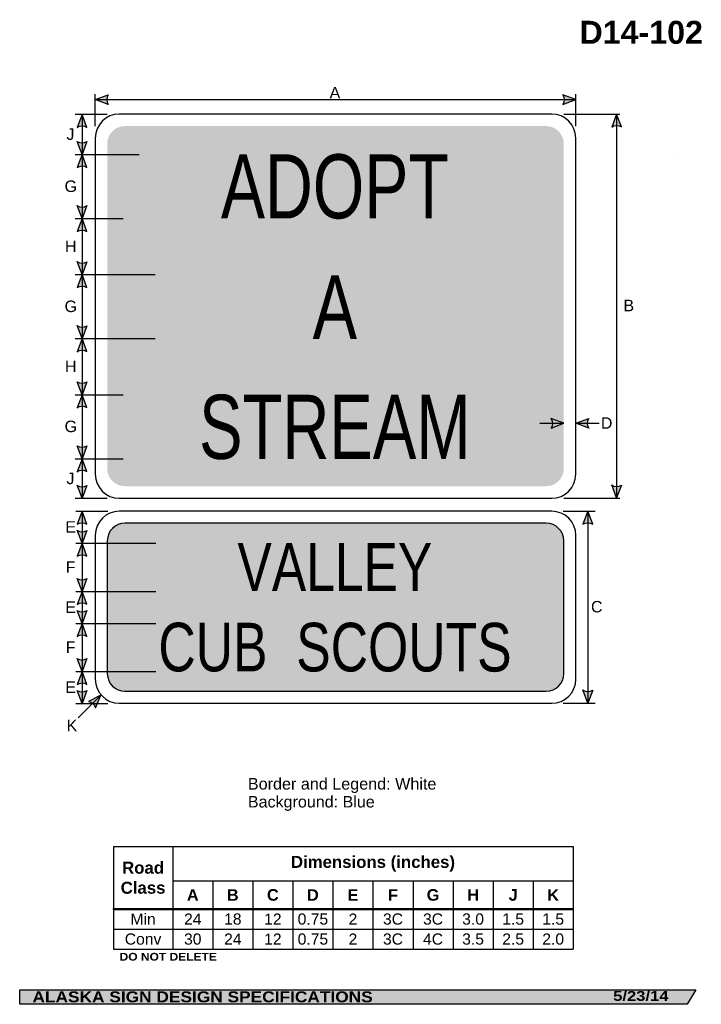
# Model space of a CAD drawing. Header units: feet. Extents: x 3.7 to 46.3, y 0.2 to 61.7.
import ezdxf
from ezdxf.enums import TextEntityAlignment as Align

# ---------------------------------------------------------------- set-up
doc = ezdxf.new("R2010")
doc.units = ezdxf.units.FT
doc.header["$MEASUREMENT"] = 0
doc.layers.add('Sign', color=7, linetype='Continuous')
doc.styles.add('ARIAL', font='arial.ttf')
doc.styles.add('ARIAL B', font='arialbd.ttf')
doc.styles.add('ARIAL BLACK B', font='ariblk.ttf')
doc.styles.add('ARIAL BLACK BI', font='ariblk.ttf')
doc.styles.add('FHWA SERIES C2000EX', font='txt')

# ---------------------------------------------------------------- blocks, each defined once
blk = doc.blocks.new('*T2')
at = {"color": 0, "linetype": 'ByBlock', "lineweight": -2, "transparency": 16777216}
for p, q in [((0, 0), (28.70614303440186, 0)), ((0, 0), (0, -6.409451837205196)), ((3.706143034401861, 0), (3.706143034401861, -6.409451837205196)), ((28.70614303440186, 0), (28.70614303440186, -6.409451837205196)), ((3.706143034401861, -2.145579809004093), (28.70614303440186, -2.145579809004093)), ((6.206143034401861, -2.145579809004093), (6.206143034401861, -6.409451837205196)), ((8.706143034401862, -2.145579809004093), (8.706143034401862, -6.409451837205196)), ((11.20614303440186, -2.145579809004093), (11.20614303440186, -6.409451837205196)), ((13.70614303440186, -2.145579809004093), (13.70614303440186, -6.409451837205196)), ((16.20614303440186, -2.145579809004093), (16.20614303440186, -6.409451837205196)), ((18.70614303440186, -2.145579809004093), (18.70614303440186, -6.409451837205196)), ((21.20614303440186, -2.145579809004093), (21.20614303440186, -6.409451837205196)), ((23.70614303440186, -2.145579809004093), (23.70614303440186, -6.409451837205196)), ((26.20614303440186, -2.145579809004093), (26.20614303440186, -6.409451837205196)), ((0, -3.909451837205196), (28.70614303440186, -3.909451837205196)), ((0, -5.159451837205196), (28.70614303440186, -5.159451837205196)), ((0, -6.409451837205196), (28.70614303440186, -6.409451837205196))]:
    blk.add_line(p, q, dxfattribs=at)
at = {"color": 18, "transparency": 16777216, "attachment_point": 5}
for s, insert, char_height, width, style in [('Dimensions (inches)', (16.20614303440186, -1.072789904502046), 0.75, 24.88, 'ARIAL B'), ('Road Class', (1.85307151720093, -1.954725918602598), 0.75, 3.586143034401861, 'ARIAL B'), ('A', (4.956143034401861, -3.027515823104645), 0.725, 2.379999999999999, 'ARIAL B'), ('B', (7.456143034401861, -3.027515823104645), 0.725, 2.379999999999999, 'ARIAL B'), ('C', (9.956143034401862, -3.027515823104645), 0.725, 2.379999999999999, 'ARIAL B'), ('D', (12.45614303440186, -3.027515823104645), 0.725, 2.379999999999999, 'ARIAL B'), ('E', (14.95614303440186, -3.027515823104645), 0.725, 2.379999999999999, 'ARIAL B'), ('F', (17.45614303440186, -3.027515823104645), 0.725, 2.379999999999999, 'ARIAL B'), ('G', (19.95614303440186, -3.027515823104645), 0.725, 2.379999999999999, 'ARIAL B'), ('H', (22.45614303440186, -3.027515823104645), 0.725, 2.379999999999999, 'ARIAL B'), ('J', (24.95614303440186, -3.027515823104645), 0.725, 2.379999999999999, 'ARIAL B'), ('K', (27.45614303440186, -3.027515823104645), 0.725, 2.379999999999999, 'ARIAL B'), ('Min', (1.85307151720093, -4.534451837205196), 0.7, 3.586143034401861, 'ARIAL'), ('24', (4.956143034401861, -4.534451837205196), 0.7, 2.379999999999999, 'ARIAL'), ('18', (7.456143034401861, -4.534451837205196), 0.7, 2.379999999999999, 'ARIAL'), ('12', (9.956143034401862, -4.534451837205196), 0.7, 2.379999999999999, 'ARIAL'), ('0.75', (12.45614303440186, -4.534451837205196), 0.7, 2.379999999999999, 'ARIAL'), ('2', (14.95614303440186, -4.534451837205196), 0.7, 2.379999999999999, 'ARIAL'), ('3C', (17.45614303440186, -4.534451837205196), 0.7, 2.379999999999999, 'ARIAL'), ('3C', (19.95614303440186, -4.534451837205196), 0.7, 2.379999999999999, 'ARIAL'), ('3.0', (22.45614303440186, -4.534451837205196), 0.7, 2.379999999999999, 'ARIAL'), ('1.5', (24.95614303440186, -4.534451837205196), 0.7, 2.379999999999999, 'ARIAL'), ('1.5', (27.45614303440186, -4.534451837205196), 0.7, 2.379999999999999, 'ARIAL'), ('Conv', (1.85307151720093, -5.784451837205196), 0.7, 3.586143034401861, 'ARIAL'), ('30', (4.956143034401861, -5.784451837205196), 0.7, 2.379999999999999, 'ARIAL'), ('24', (7.456143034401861, -5.784451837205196), 0.7, 2.379999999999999, 'ARIAL'), ('12', (9.956143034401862, -5.784451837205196), 0.7, 2.379999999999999, 'ARIAL'), ('0.75', (12.45614303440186, -5.784451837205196), 0.7, 2.379999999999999, 'ARIAL'), ('2', (14.95614303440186, -5.784451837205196), 0.7, 2.379999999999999, 'ARIAL'), ('3C', (17.45614303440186, -5.784451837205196), 0.7, 2.379999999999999, 'ARIAL'), ('4C', (19.95614303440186, -5.784451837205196), 0.7, 2.379999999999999, 'ARIAL'), ('3.5', (22.45614303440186, -5.784451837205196), 0.7, 2.379999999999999, 'ARIAL'), ('2.5', (24.95614303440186, -5.784451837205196), 0.7, 2.379999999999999, 'ARIAL'), ('2.0', (27.45614303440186, -5.784451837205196), 0.7, 2.379999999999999, 'ARIAL')]:
    blk.add_mtext(s, dxfattribs=dict(at, insert=insert, char_height=char_height, width=width, style=style))

msp = doc.modelspace()

# ---------------------------------------------------------------- hatches: boundary and pattern name
h = msp.add_hatch(color=256)
h.dxf.hatch_style = 1
edge = h.paths.add_edge_path()
edge.add_line((9.225069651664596, 56.38764252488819), (8.419129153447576, 56.69229052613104))
edge.add_line((8.419129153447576, 56.69229052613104), (9.23249772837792, 56.99322315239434))
edge.add_arc((9.674465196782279, 56.68496609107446), 0.5388484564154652, 145.1055563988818, 213.4889293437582)
h = msp.add_hatch(color=256)
h.dxf.hatch_style = 1
edge = h.paths.add_edge_path()
edge.add_line((37.60993158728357, 56.38764252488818), (38.41587208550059, 56.69229052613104))
edge.add_line((38.41587208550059, 56.69229052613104), (37.60250351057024, 56.99322315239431))
edge.add_arc((37.1605360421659, 56.68496609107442), 0.5388484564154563, -33.48892934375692, 34.89444360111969, ccw=False)
h = msp.add_hatch(color=256)
h.dxf.hatch_style = 1
edge = h.paths.add_edge_path()
edge.add_line((7.898773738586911, 54.95338755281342), (7.594930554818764, 55.7596318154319))
edge.add_line((7.594930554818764, 55.7596318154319), (7.293185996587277, 54.94656410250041))
edge.add_arc((7.601001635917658, 54.5042890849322), 0.5388484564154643, 56.45386549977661, 124.83723844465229, ccw=False)
h = msp.add_hatch(color=256)
h.dxf.hatch_style = 1
edge = h.paths.add_edge_path()
edge.add_line((41.26202827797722, 54.97682147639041), (40.95818509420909, 55.78306573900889))
edge.add_line((40.95818509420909, 55.78306573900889), (40.6564405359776, 54.96999802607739))
edge.add_arc((40.96425617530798, 54.5277230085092), 0.5388484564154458, 56.453865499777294, 124.8372384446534, ccw=False)
h = msp.add_hatch(color=256)
h.dxf.hatch_style = 1
edge = h.paths.add_edge_path()
edge.add_line((7.898773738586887, 54.06728806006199), (7.59493055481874, 53.26104379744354))
edge.add_line((7.59493055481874, 53.26104379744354), (7.293185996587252, 54.074111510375))
edge.add_arc((7.601001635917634, 54.5163865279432), 0.538848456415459, 235.1627615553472, 303.5461345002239)
h = msp.add_hatch(color=256)
h.dxf.hatch_style = 1
edge = h.paths.add_edge_path()
edge.add_line((7.898773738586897, 52.45089330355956), (7.594930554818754, 53.25713756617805))
edge.add_line((7.594930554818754, 53.25713756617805), (7.293185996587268, 52.44406985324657))
edge.add_arc((7.601001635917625, 52.00179483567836), 0.5388484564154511, 56.45386549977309, 124.8372384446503, ccw=False)
h = msp.add_hatch(color=256)
h.dxf.hatch_style = 1
edge = h.paths.add_edge_path()
edge.add_line((7.898773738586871, 50.06338182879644), (7.594930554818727, 49.25713756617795))
edge.add_line((7.594930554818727, 49.25713756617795), (7.293185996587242, 50.07020527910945))
edge.add_arc((7.60100163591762, 50.51248029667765), 0.5388484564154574, 235.1627615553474, 303.5461345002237)
h = msp.add_hatch(color=256)
h.dxf.hatch_style = 1
edge = h.paths.add_edge_path()
edge.add_line((7.898773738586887, 48.44894018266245), (7.594930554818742, 49.25518444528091))
edge.add_line((7.594930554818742, 49.25518444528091), (7.293185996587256, 48.44211673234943))
edge.add_arc((7.601001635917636, 47.99984171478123), 0.5388484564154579, 56.45386549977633, 124.8372384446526, ccw=False)
h = msp.add_hatch(color=256)
h.dxf.hatch_style = 1
edge = h.paths.add_edge_path()
edge.add_line((7.898773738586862, 46.56142870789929), (7.594930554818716, 45.75518444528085))
edge.add_line((7.594930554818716, 45.75518444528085), (7.293185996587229, 46.56825215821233))
edge.add_arc((7.601001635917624, 47.01052717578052), 0.5388484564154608, 235.1627615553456, 303.5461345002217)
h = msp.add_hatch(color=256)
h.dxf.hatch_style = 1
edge = h.paths.add_edge_path()
edge.add_line((7.898773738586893, 44.9482891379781), (7.594930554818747, 45.75453340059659))
edge.add_line((7.594930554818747, 45.75453340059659), (7.293185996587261, 44.9414656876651))
edge.add_arc((7.601001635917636, 44.49919067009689), 0.5388484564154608, 56.4538654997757, 124.83723844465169, ccw=False)
h = msp.add_hatch(color=256)
h.dxf.hatch_style = 1
edge = h.paths.add_edge_path()
edge.add_line((7.898773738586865, 42.56142871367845), (7.594930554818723, 41.75518445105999))
edge.add_line((7.594930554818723, 41.75518445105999), (7.293185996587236, 42.56825216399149))
edge.add_arc((7.601001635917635, 43.01052718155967), 0.5388484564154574, 235.1627615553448, 303.546134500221)
h = msp.add_hatch(color=256)
h.dxf.hatch_style = 1
edge = h.paths.add_edge_path()
edge.add_line((7.898773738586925, 40.94698706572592), (7.594930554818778, 41.75323132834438))
edge.add_line((7.594930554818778, 41.75323132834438), (7.293185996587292, 40.94016361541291))
edge.add_arc((7.601001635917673, 40.49788859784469), 0.5388484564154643, 56.45386549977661, 124.83723844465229, ccw=False)
h = msp.add_hatch(color=256)
h.dxf.hatch_style = 1
edge = h.paths.add_edge_path()
edge.add_line((7.898773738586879, 39.05915007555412), (7.594930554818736, 38.25290581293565))
edge.add_line((7.594930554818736, 38.25290581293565), (7.293185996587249, 39.06597352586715))
edge.add_arc((7.601001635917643, 39.50824854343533), 0.5388484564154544, 235.1627615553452, 303.546134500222)
h = msp.add_hatch(color=256)
h.dxf.hatch_style = 1
edge = h.paths.add_edge_path()
edge.add_line((7.898773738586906, 37.44666155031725), (7.594930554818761, 38.25290581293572))
edge.add_line((7.594930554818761, 38.25290581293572), (7.293185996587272, 37.43983810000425))
edge.add_arc((7.601001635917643, 36.99756308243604), 0.5388484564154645, 56.45386549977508, 124.837238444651, ccw=False)
at = {"true_color": 0xffffff}
h = msp.add_hatch(color=7, dxfattribs=at)
h.dxf.hatch_style = 1
edge = h.paths.add_edge_path()
edge.add_line((36.8703482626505, 36.15847588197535), (37.67628876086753, 36.46312388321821))
edge.add_line((37.67628876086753, 36.46312388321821), (36.86292018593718, 36.76405650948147))
edge.add_arc((36.42095271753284, 36.4557994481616), 0.5388484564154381, -33.4889293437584, 34.894443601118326, ccw=False)
h = msp.add_hatch(color=256)
h.dxf.hatch_style = 1
edge = h.paths.add_edge_path()
edge.add_line((39.22181258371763, 36.15847588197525), (38.41587208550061, 36.4631238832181))
edge.add_line((38.41587208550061, 36.4631238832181), (39.22924066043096, 36.76405650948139))
edge.add_arc((39.67120812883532, 36.4557994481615), 0.5388484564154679, 145.1055563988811, 213.4889293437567)
h = msp.add_hatch(color=256)
h.dxf.hatch_style = 1
edge = h.paths.add_edge_path()
edge.add_line((7.898773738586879, 35.05947559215), (7.594930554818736, 34.25323132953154))
edge.add_line((7.594930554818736, 34.25323132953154), (7.293185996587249, 35.06629904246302))
edge.add_arc((7.601001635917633, 35.50857406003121), 0.5388484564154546, 235.1627615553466, 303.5461345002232)
h = msp.add_hatch(color=256)
h.dxf.hatch_style = 1
edge = h.paths.add_edge_path()
edge.add_line((7.89877373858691, 33.4455679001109), (7.594930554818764, 34.25181216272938))
edge.add_line((7.594930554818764, 34.25181216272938), (7.293185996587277, 33.43874444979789))
edge.add_arc((7.601001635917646, 32.99646943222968), 0.5388484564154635, 56.45386549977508, 124.83723844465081, ccw=False)
h = msp.add_hatch(color=256)
h.dxf.hatch_style = 1
edge = h.paths.add_edge_path()
edge.add_line((41.26202827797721, 32.60953740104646), (40.95818509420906, 31.803293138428))
edge.add_line((40.95818509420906, 31.803293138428), (40.65644053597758, 32.61636085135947))
edge.add_arc((40.96425617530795, 33.05863586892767), 0.5388484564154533, 235.1627615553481, 303.5461345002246)
h = msp.add_hatch(color=256)
h.dxf.hatch_style = 1
edge = h.paths.add_edge_path()
edge.add_line((7.898773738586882, 32.58931000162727), (7.59493055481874, 31.78306573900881))
edge.add_line((7.59493055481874, 31.78306573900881), (7.293185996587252, 32.59613345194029))
edge.add_arc((7.601001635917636, 33.03840846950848), 0.5388484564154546, 235.1627615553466, 303.5461345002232)
h = msp.add_hatch(color=256)
h.dxf.hatch_style = 1
edge = h.paths.add_edge_path()
edge.add_line((7.898773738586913, 30.16729631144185), (7.594930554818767, 30.97354057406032))
edge.add_line((7.594930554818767, 30.97354057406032), (7.29318599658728, 30.16047286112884))
edge.add_arc((7.601001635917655, 29.71819784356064), 0.5388484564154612, 56.4538654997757, 124.8372384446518, ccw=False)
h = msp.add_hatch(color=256)
h.dxf.hatch_style = 1
edge = h.paths.add_edge_path()
edge.add_line((39.47036161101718, 30.16729631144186), (39.16651842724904, 30.97354057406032))
edge.add_line((39.16651842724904, 30.97354057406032), (38.86477386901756, 30.16047286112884))
edge.add_arc((39.17258950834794, 29.71819784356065), 0.5388484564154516, 56.453865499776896, 124.837238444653, ccw=False)
h = msp.add_hatch(color=256)
h.dxf.hatch_style = 1
edge = h.paths.add_edge_path()
edge.add_line((7.898773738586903, 29.77359993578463), (7.594930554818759, 28.96735567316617))
edge.add_line((7.594930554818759, 28.96735567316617), (7.29318599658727, 29.78042338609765))
edge.add_arc((7.601001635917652, 30.22269840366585), 0.5388484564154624, 235.1627615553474, 303.5461345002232)
h = msp.add_hatch(color=256)
h.dxf.hatch_style = 1
edge = h.paths.add_edge_path()
edge.add_line((7.898773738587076, 28.16111141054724), (7.59493055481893, 28.96735567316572))
edge.add_line((7.59493055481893, 28.96735567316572), (7.293185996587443, 28.15428796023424))
edge.add_arc((7.601001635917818, 27.71201294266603), 0.5388484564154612, 56.4538654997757, 124.8372384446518, ccw=False)
h = msp.add_hatch(color=256)
h.dxf.hatch_style = 1
edge = h.paths.add_edge_path()
edge.add_line((7.898773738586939, 26.77099577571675), (7.594930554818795, 25.96475151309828))
edge.add_line((7.594930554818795, 25.96475151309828), (7.293185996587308, 26.77781922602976))
edge.add_arc((7.601001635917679, 27.22009424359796), 0.5388484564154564, 235.1627615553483, 303.5461345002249)
h = msp.add_hatch(color=256)
h.dxf.hatch_style = 1
edge = h.paths.add_edge_path()
edge.add_line((7.898773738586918, 25.15850725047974), (7.594930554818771, 25.96475151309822))
edge.add_line((7.594930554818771, 25.96475151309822), (7.293185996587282, 25.15168380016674))
edge.add_arc((7.601001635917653, 24.70940878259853), 0.5388484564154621, 56.453865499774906, 124.83723844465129, ccw=False)
h = msp.add_hatch(color=256)
h.dxf.hatch_style = 1
edge = h.paths.add_edge_path()
edge.add_line((7.898773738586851, 24.76839161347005), (7.59493055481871, 23.96214735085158))
edge.add_line((7.59493055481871, 23.96214735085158), (7.293185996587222, 24.77521506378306))
edge.add_arc((7.601001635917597, 25.21749008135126), 0.5388484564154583, 235.162761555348, 303.546134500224)
h = msp.add_hatch(color=256)
h.dxf.hatch_style = 1
edge = h.paths.add_edge_path()
edge.add_line((7.898773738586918, 23.15588797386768), (7.594930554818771, 23.96213223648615))
edge.add_line((7.594930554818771, 23.96213223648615), (7.293185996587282, 23.14906452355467))
edge.add_arc((7.601001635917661, 22.70678950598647), 0.5388484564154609, 56.453865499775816, 124.8372384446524, ccw=False)
h = msp.add_hatch(color=256)
h.dxf.hatch_style = 1
edge = h.paths.add_edge_path()
edge.add_line((7.898773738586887, 21.76708953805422), (7.594930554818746, 20.96084527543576))
edge.add_line((7.594930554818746, 20.96084527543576), (7.293185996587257, 21.77391298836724))
edge.add_arc((7.601001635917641, 22.21618800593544), 0.5388484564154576, 235.1627615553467, 303.5461345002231)
h = msp.add_hatch(color=256)
h.dxf.hatch_style = 1
edge = h.paths.add_edge_path()
edge.add_line((7.898773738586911, 20.15460101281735), (7.594930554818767, 20.96084527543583))
edge.add_line((7.594930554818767, 20.96084527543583), (7.293185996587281, 20.14777756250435))
edge.add_arc((7.601001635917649, 19.70550254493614), 0.5388484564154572, 56.453865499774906, 124.8372384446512, ccw=False)
h = msp.add_hatch(color=256)
h.dxf.hatch_style = 1
edge = h.paths.add_edge_path()
edge.add_line((7.898773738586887, 19.77457650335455), (7.594930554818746, 18.96833224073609))
edge.add_line((7.594930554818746, 18.96833224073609), (7.293185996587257, 19.78139995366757))
edge.add_arc((7.601001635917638, 20.22367497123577), 0.538848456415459, 235.1627615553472, 303.5461345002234)
h = msp.add_hatch(color=256)
h.dxf.hatch_style = 1
edge = h.paths.add_edge_path()
edge.add_line((39.47036161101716, 19.79703743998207), (39.16651842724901, 18.99079317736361))
edge.add_line((39.16651842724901, 18.99079317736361), (38.86477386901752, 19.80386089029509))
edge.add_arc((39.17258950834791, 20.24613590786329), 0.5388484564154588, 235.1627615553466, 303.5461345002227)
h = msp.add_hatch(color=256)
h.dxf.hatch_style = 1
edge = h.paths.add_edge_path()
edge.add_line((8.436467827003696, 18.67914179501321), (8.770040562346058, 19.47354705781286))
edge.add_line((8.770040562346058, 19.47354705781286), (7.991970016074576, 19.0904868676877))
edge.add_arc((7.911486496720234, 18.55768290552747), 0.538848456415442, 13.026667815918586, 81.4100407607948, ccw=False)
at = {"layer": 'Sign', "true_color": 0x0000dd}
h = msp.add_hatch(color=172, dxfattribs=at)
edge = h.paths.add_edge_path(flags=0)
edge.add_spline(control_points=[(10.26587208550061, 55.03306573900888), (10.26587208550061, 55.03306573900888), (36.56587208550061, 55.03306573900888), (36.56587208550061, 55.03306573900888), (37.17297861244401, 55.03306573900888), (37.66587208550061, 54.54017226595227), (37.66587208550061, 53.93306573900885), (37.66587208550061, 53.93306573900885), (37.66587208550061, 33.63306573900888), (37.66587208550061, 33.63306573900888), (37.66587208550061, 33.02595921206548), (37.17297861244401, 32.53306573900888), (36.56587208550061, 32.53306573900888), (36.56587208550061, 32.53306573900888), (10.26587208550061, 32.53306573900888), (10.26587208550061, 32.53306573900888), (9.658765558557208, 32.53306573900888), (9.165872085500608, 33.02595921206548), (9.165872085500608, 33.63306573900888), (9.165872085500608, 33.63306573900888), (9.165872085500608, 53.93306573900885), (9.165872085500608, 53.93306573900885), (9.165872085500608, 54.54017226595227), (9.658765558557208, 55.03306573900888), (10.26587208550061, 55.03306573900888)], knot_values=[0, 0, 0, 0, 1, 1, 1, 2, 2, 2, 3, 3, 3, 4, 4, 4, 5, 5, 5, 6, 6, 6, 7, 7, 7, 8, 8, 8, 8], degree=3, periodic=0)
h = msp.add_hatch(color=172, dxfattribs=at)
edge = h.paths.add_edge_path(flags=0)
edge.add_spline(control_points=[(10.26912913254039, 30.22354057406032), (10.26912913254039, 30.22354057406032), (36.56912913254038, 30.22354057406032), (36.56912913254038, 30.22354057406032), (37.17623565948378, 30.22354057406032), (37.66912913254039, 29.73064710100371), (37.66912913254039, 29.12354057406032), (37.66912913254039, 29.12354057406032), (37.66912913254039, 20.82354057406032), (37.66912913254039, 20.82354057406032), (37.66912913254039, 20.21643404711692), (37.17623565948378, 19.72354057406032), (36.56912913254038, 19.72354057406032), (36.56912913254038, 19.72354057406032), (10.26912913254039, 19.72354057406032), (10.26912913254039, 19.72354057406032), (9.662022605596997, 19.72354057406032), (9.169129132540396, 20.21643404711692), (9.169129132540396, 20.82354057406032), (9.169129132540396, 20.82354057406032), (9.169129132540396, 29.12354057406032), (9.169129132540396, 29.12354057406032), (9.169129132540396, 29.73064710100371), (9.662022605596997, 30.22354057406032), (10.26912913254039, 30.22354057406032)], knot_values=[0, 0, 0, 0, 1, 1, 1, 2, 2, 2, 3, 3, 3, 4, 4, 4, 5, 5, 5, 6, 6, 6, 7, 7, 7, 8, 8, 8, 8], degree=3, periodic=0)
at = {"layer": 'Sign', "true_color": 0x000000}
msp.add_hatch(color=18, dxfattribs=at).paths.add_polyline_path([(3.699686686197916, 1.066867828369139), (45.92097727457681, 1.066867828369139), (45.37503178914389, 0.1671574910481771), (3.701084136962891, 0.1671574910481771)], flags=0)

# ---------------------------------------------------------------- linework, layer by layer
for p, q in [((9.54809619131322, 10.02470154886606), (38.25423922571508, 10.02470154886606)), ((9.54809619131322, 6.144319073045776), (38.25423922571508, 6.144319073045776)), ((9.54809619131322, 6.086180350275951), (9.54809619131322, 6.144319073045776)), ((9.54809619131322, 6.086180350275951), (38.25423922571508, 6.086180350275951))]:
    msp.add_line(p, q)
for points in [[(9.225069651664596, 56.38764252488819), (8.419129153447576, 56.69229052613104), (9.23249772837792, 56.99322315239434, 0.307560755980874), (9.225069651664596, 56.38764252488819, 4.141293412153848)], [(37.60993158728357, 56.38764252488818), (38.41587208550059, 56.69229052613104), (37.60250351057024, 56.99322315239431, -0.307560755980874), (37.60993158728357, 56.38764252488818, -4.141293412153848)], [(7.898773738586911, 54.95338755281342), (7.594930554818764, 55.7596318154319), (7.293185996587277, 54.94656410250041, -0.307560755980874), (7.898773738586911, 54.95338755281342, -4.141293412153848)], [(41.26202827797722, 54.97682147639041), (40.95818509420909, 55.78306573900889), (40.6564405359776, 54.96999802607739, -0.307560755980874), (41.26202827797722, 54.97682147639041, -4.141293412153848)], [(7.898773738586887, 54.06728806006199), (7.59493055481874, 53.26104379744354), (7.293185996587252, 54.074111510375, 0.307560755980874), (7.898773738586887, 54.06728806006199, 4.141293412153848)], [(7.898773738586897, 52.45089330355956), (7.594930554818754, 53.25713756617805), (7.293185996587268, 52.44406985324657, -0.307560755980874), (7.898773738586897, 52.45089330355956, -4.141293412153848)], [(7.898773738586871, 50.06338182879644), (7.594930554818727, 49.25713756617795), (7.293185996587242, 50.07020527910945, 0.307560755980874), (7.898773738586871, 50.06338182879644, 4.141293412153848)], [(7.898773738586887, 48.44894018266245), (7.594930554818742, 49.25518444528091), (7.293185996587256, 48.44211673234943, -0.307560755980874), (7.898773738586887, 48.44894018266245, -4.141293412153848)], [(7.898773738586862, 46.56142870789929), (7.594930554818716, 45.75518444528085), (7.293185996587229, 46.56825215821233, 0.307560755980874), (7.898773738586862, 46.56142870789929, 4.141293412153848)], [(7.898773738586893, 44.9482891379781), (7.594930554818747, 45.75453340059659), (7.293185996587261, 44.9414656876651, -0.307560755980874), (7.898773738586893, 44.9482891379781, -4.141293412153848)], [(7.898773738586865, 42.56142871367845), (7.594930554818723, 41.75518445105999), (7.293185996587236, 42.56825216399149, 0.307560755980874), (7.898773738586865, 42.56142871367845, 4.141293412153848)], [(7.898773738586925, 40.94698706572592), (7.594930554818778, 41.75323132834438), (7.293185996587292, 40.94016361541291, -0.307560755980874), (7.898773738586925, 40.94698706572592, -4.141293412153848)], [(7.898773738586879, 39.05915007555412), (7.594930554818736, 38.25290581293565), (7.293185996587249, 39.06597352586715, 0.307560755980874), (7.898773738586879, 39.05915007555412, 4.141293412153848)], [(7.898773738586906, 37.44666155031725), (7.594930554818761, 38.25290581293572), (7.293185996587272, 37.43983810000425, -0.307560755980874), (7.898773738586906, 37.44666155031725, -4.141293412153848)], [(39.22181258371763, 36.15847588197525), (38.41587208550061, 36.4631238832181), (39.22924066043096, 36.76405650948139, 0.307560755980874), (39.22181258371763, 36.15847588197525, 4.141293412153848)], [(7.898773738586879, 35.05947559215), (7.594930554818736, 34.25323132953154), (7.293185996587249, 35.06629904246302, 0.307560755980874), (7.898773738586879, 35.05947559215, 4.141293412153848)], [(7.89877373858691, 33.4455679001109), (7.594930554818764, 34.25181216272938), (7.293185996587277, 33.43874444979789, -0.307560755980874), (7.89877373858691, 33.4455679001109, -4.141293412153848)], [(41.26202827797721, 32.60953740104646), (40.95818509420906, 31.803293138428), (40.65644053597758, 32.61636085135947, 0.307560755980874), (41.26202827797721, 32.60953740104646, 4.141293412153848)], [(7.898773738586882, 32.58931000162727), (7.59493055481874, 31.78306573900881), (7.293185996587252, 32.59613345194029, 0.307560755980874), (7.898773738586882, 32.58931000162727, 4.141293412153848)], [(7.898773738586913, 30.16729631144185), (7.594930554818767, 30.97354057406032), (7.29318599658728, 30.16047286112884, -0.307560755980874), (7.898773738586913, 30.16729631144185, -4.141293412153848)], [(39.47036161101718, 30.16729631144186), (39.16651842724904, 30.97354057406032), (38.86477386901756, 30.16047286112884, -0.307560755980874), (39.47036161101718, 30.16729631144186, -4.141293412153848)], [(7.898773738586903, 29.77359993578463), (7.594930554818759, 28.96735567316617), (7.29318599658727, 29.78042338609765, 0.307560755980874), (7.898773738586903, 29.77359993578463, 4.141293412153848)], [(7.898773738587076, 28.16111141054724), (7.59493055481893, 28.96735567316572), (7.293185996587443, 28.15428796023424, -0.307560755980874), (7.898773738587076, 28.16111141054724, -4.141293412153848)], [(7.898773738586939, 26.77099577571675), (7.594930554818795, 25.96475151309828), (7.293185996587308, 26.77781922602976, 0.307560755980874), (7.898773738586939, 26.77099577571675, 4.141293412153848)], [(7.898773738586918, 25.15850725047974), (7.594930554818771, 25.96475151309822), (7.293185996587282, 25.15168380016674, -0.307560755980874), (7.898773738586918, 25.15850725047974, -4.141293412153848)], [(7.898773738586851, 24.76839161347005), (7.59493055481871, 23.96214735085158), (7.293185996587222, 24.77521506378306, 0.307560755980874), (7.898773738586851, 24.76839161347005, 4.141293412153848)], [(7.898773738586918, 23.15588797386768), (7.594930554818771, 23.96213223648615), (7.293185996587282, 23.14906452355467, -0.307560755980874), (7.898773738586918, 23.15588797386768, -4.141293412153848)], [(7.898773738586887, 21.76708953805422), (7.594930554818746, 20.96084527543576), (7.293185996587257, 21.77391298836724, 0.307560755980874), (7.898773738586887, 21.76708953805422, 4.141293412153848)], [(7.898773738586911, 20.15460101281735), (7.594930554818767, 20.96084527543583), (7.293185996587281, 20.14777756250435, -0.307560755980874), (7.898773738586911, 20.15460101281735, -4.141293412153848)], [(7.898773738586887, 19.77457650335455), (7.594930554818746, 18.96833224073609), (7.293185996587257, 19.78139995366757, 0.307560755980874), (7.898773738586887, 19.77457650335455, 4.141293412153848)], [(39.47036161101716, 19.79703743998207), (39.16651842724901, 18.99079317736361), (38.86477386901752, 19.80386089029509, 0.307560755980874), (39.47036161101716, 19.79703743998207, 4.141293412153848)], [(8.436467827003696, 18.67914179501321), (8.770040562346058, 19.47354705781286), (7.991970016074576, 19.0904868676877, -0.307560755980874), (8.436467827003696, 18.67914179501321, -4.141293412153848)]]:
    msp.add_lwpolyline(points, format="xyb")
at = {"color": 7, "true_color": 0xffffff}
msp.add_lwpolyline([(36.8703482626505, 36.15847588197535), (37.67628876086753, 36.46312388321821), (36.86292018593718, 36.76405650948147, -0.307560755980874), (36.8703482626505, 36.15847588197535, -4.141293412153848)], format="xyb", dxfattribs=at)
at = {"layer": 'Sign', "color": 18, "lineweight": -3, "true_color": 0x000000}
for p, q in [((8.415872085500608, 55.02562389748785), (8.415872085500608, 57.02562389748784)), ((8.419129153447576, 56.69229052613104), (38.41912915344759, 56.69229052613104)), ((38.4158720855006, 55.03604052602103), (38.4158720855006, 57.03604052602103)), ((7.166571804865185, 55.78306573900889), (9.166571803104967, 55.78306573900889)), ((7.594930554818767, 55.7596318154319), (7.594930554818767, 53.2596318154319)), ((37.6665249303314, 55.78306573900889), (41.16652493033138, 55.78306573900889)), ((40.95818509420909, 55.80329313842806), (40.95818509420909, 31.80329313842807)), ((7.166571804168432, 53.2610437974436), (9.166571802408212, 53.2610437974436)), ((7.594930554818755, 53.25713756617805), (7.594930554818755, 49.25713756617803)), ((7.166571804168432, 49.25713755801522), (9.166571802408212, 49.25713755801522)), ((7.594930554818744, 49.25518444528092), (7.594930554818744, 45.75518444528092)), ((7.166571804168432, 45.75453340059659), (9.166571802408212, 45.75453340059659)), ((7.594930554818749, 45.75453340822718), (7.594930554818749, 41.7545334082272)), ((7.165920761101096, 41.75518445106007), (9.165920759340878, 41.75518445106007)), ((7.594930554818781, 41.75323132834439), (7.594930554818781, 38.25323132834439)), ((7.165920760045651, 38.25290581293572), (9.165920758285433, 38.25290581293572)), ((7.594930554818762, 38.25323132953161), (7.594930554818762, 34.25323132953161)), ((38.38462209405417, 36.4631238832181), (39.88462209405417, 36.4631238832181)), ((7.165920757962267, 34.25290581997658), (9.165920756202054, 34.25290581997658)), ((7.594930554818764, 34.25181216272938), (7.594930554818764, 31.75181216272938)), ((7.165920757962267, 31.78306573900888), (9.165920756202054, 31.78306573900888)), ((37.66131659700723, 31.78306573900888), (41.16131659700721, 31.78306573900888)), ((7.205587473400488, 30.97354057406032), (9.205587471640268, 30.97354057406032)), ((7.594930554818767, 30.97354057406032), (7.594930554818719, 18.96833224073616)), ((37.63657701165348, 30.97354057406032), (39.63657700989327, 30.97354057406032)), ((39.16651842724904, 30.99079317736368), (39.16651842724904, 18.99079317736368)), ((7.200704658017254, 28.96735567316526), (9.200704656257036, 28.96735567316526)), ((7.200704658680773, 25.96475151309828), (9.200704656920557, 25.96475151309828)), ((7.200704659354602, 23.96214735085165), (9.200704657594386, 23.96214735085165)), ((7.201030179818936, 20.96084527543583), (9.201030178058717, 20.96084527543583)), ((8.770040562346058, 19.47354705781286), (7.355826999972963, 18.05933349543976)), ((7.205587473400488, 18.96833224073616), (9.205587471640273, 18.96833224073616)), ((37.63657701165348, 18.97354057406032), (39.63657700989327, 18.97354057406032))]:
    msp.add_line(p, q, dxfattribs=at)
at = {"layer": 'Sign', "color": 7, "lineweight": -3, "true_color": 0xffffff}
for p, q in [((9.166571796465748, 53.26136935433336), (11.16657179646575, 53.26136935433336)), ((9.167104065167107, 49.25652904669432), (10.16710406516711, 49.25652904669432)), ((9.162665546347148, 45.75420790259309), (12.16266554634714, 45.75420790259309)), ((9.166571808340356, 41.75550999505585), (12.16657180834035, 41.75550999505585)), ((9.16592073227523, 38.2525802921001), (10.16592073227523, 38.2525802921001)), ((36.1762887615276, 36.46312388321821), (37.67628876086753, 36.46312388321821)), ((9.165920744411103, 34.25258029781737), (10.16592074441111, 34.25258029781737)), ((9.200379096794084, 28.96665948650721), (12.20037909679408, 28.96665948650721)), ((9.200379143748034, 25.9657280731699), (12.20037914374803, 25.9657280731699)), ((9.202983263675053, 23.96405531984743), (12.20298326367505, 23.96405531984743)), ((9.202983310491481, 20.96051974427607), (12.20298331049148, 20.96051974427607))]:
    msp.add_line(p, q, dxfattribs=at)
at = {"layer": 'Sign'}
msp.add_line((44.48934173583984, 53.28188578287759), (44.48934173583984, 53.28188578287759), dxfattribs=at)
at = {"layer": 'Sign', "color": 250, "lineweight": -3, "true_color": 0x1f1a17}
msp.add_line((44.48934173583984, 53.28188578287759), (44.48934173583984, 53.28188578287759), dxfattribs=at)
msp.add_lwpolyline([(3.699686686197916, 1.066867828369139), (45.92097727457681, 1.066867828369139), (45.37503178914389, 0.1671574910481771), (3.701084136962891, 0.1671574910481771)], close=True, dxfattribs=at)
at = {"layer": 'Sign', "color": 18, "lineweight": -3, "true_color": 0x000000}
for points in [[(9.915872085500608, 55.78306573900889), (9.915872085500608, 55.78306573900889), (36.91587208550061, 55.78306573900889), (36.91587208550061, 55.78306573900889), (37.74374462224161, 55.78306573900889), (38.41587208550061, 55.11093827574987), (38.41587208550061, 54.28306573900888), (38.41587208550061, 54.28306573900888), (38.41587208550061, 33.28306573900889), (38.41587208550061, 33.28306573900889), (38.41587208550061, 32.45519320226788), (37.74374462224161, 31.78306573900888), (36.91587208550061, 31.78306573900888), (36.91587208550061, 31.78306573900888), (9.915872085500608, 31.78306573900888), (9.915872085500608, 31.78306573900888), (9.087999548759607, 31.78306573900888), (8.415872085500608, 32.45519320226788), (8.415872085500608, 33.28306573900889), (8.415872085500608, 33.28306573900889), (8.415872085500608, 54.28306573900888), (8.415872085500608, 54.28306573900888), (8.415872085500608, 55.11093827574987), (9.087999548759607, 55.78306573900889), (9.915872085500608, 55.78306573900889)], [(9.919129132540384, 30.97354057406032), (9.919129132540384, 30.97354057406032), (36.91912913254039, 30.97354057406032), (36.91912913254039, 30.97354057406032), (37.74700166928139, 30.97354057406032), (38.41912913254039, 30.30141311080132), (38.41912913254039, 29.47354057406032), (38.41912913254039, 29.47354057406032), (38.41912913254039, 20.47354057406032), (38.41912913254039, 20.47354057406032), (38.41912913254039, 19.64566803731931), (37.74700166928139, 18.97354057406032), (36.91912913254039, 18.97354057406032), (36.91912913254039, 18.97354057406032), (9.919129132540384, 18.97354057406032), (9.919129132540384, 18.97354057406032), (9.091256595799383, 18.97354057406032), (8.419129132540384, 19.64566803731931), (8.419129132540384, 20.47354057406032), (8.419129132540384, 20.47354057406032), (8.419129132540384, 29.47354057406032), (8.419129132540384, 29.47354057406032), (8.419129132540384, 30.30141311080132), (9.091256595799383, 30.97354057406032), (9.919129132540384, 30.97354057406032)], [(9.91912913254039, 30.97354057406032), (9.91912913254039, 30.97354057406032), (36.91912913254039, 30.97354057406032), (36.91912913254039, 30.97354057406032), (37.74700166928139, 30.97354057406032), (38.41912913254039, 30.30141311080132), (38.41912913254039, 29.47354057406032), (38.41912913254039, 29.47354057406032), (38.41912913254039, 20.47354057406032), (38.41912913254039, 20.47354057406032), (38.41912913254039, 19.64566803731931), (37.74700166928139, 18.97354057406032), (36.91912913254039, 18.97354057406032), (36.91912913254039, 18.97354057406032), (9.91912913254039, 18.97354057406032), (9.91912913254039, 18.97354057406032), (9.091256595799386, 18.97354057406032), (8.419129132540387, 19.64566803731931), (8.419129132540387, 20.47354057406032), (8.419129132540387, 20.47354057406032), (8.419129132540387, 29.47354057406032), (8.419129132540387, 29.47354057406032), (8.419129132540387, 30.30141311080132), (9.091256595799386, 30.97354057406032), (9.91912913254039, 30.97354057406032)]]:
    msp.add_open_spline(points, degree=3, knots=[0, 0, 0, 0, 1, 1, 1, 2, 2, 2, 3, 3, 3, 4, 4, 4, 5, 5, 5, 6, 6, 6, 7, 7, 7, 8, 8, 8, 8], dxfattribs=at)
at = {"layer": 'Sign', "color": 7, "lineweight": -3, "true_color": 0xffffff}
msp.add_open_spline([(10.26912913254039, 30.22354057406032), (10.26912913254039, 30.22354057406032), (36.56912913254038, 30.22354057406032), (36.56912913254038, 30.22354057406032), (37.17623565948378, 30.22354057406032), (37.66912913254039, 29.73064710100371), (37.66912913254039, 29.12354057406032), (37.66912913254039, 29.12354057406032), (37.66912913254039, 20.82354057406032), (37.66912913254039, 20.82354057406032), (37.66912913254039, 20.21643404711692), (37.17623565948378, 19.72354057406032), (36.56912913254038, 19.72354057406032), (36.56912913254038, 19.72354057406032), (10.26912913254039, 19.72354057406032), (10.26912913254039, 19.72354057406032), (9.662022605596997, 19.72354057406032), (9.169129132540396, 20.21643404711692), (9.169129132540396, 20.82354057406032), (9.169129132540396, 20.82354057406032), (9.169129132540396, 29.12354057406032), (9.169129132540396, 29.12354057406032), (9.169129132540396, 29.73064710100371), (9.662022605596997, 30.22354057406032), (10.26912913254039, 30.22354057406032)], degree=3, knots=[0, 0, 0, 0, 1, 1, 1, 2, 2, 2, 3, 3, 3, 4, 4, 4, 5, 5, 5, 6, 6, 6, 7, 7, 7, 8, 8, 8, 8], dxfattribs=at)

# ---------------------------------------------------------------- block references
msp.add_blockref('*T2', (9.54809619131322, 10.02470154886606))

# ---------------------------------------------------------------- texts
at = {"layer": 'Sign', "color": 18, "true_color": 0x000000}
for s, height, style, p, p2 in [('D14-102', 1.436888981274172, 'ARIAL B', (38.65290616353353, 60.17263982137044), (46.35290605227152, 60.17263982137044)), ('A', 0.7174726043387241, 'ARIAL', (23.04457837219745, 56.76104056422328), (23.71457836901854, 56.76104056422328)), ('J', 0.7158203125, 'ARIAL', (6.617045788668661, 54.16963181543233), (7.117045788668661, 54.16963181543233)), ('G', 0.7178154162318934, 'ARIAL', (6.500379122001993, 50.91713756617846), (7.280379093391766, 50.91713756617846)), ('H', 0.713671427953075, 'ARIAL', (6.525379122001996, 47.16518444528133), (7.245379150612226, 47.16518444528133)), ('G', 0.7178154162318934, 'ARIAL', (6.500379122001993, 43.4145334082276), (7.280379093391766, 43.4145334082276)), ('B', 0.7190483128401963, 'ARIAL', (41.38787912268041, 43.46329313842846), (42.05787911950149, 43.46329313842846)), ('H', 0.713671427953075, 'ARIAL', (6.525379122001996, 39.66323132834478), (7.245379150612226, 39.66323132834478)), ('G', 0.7178154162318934, 'ARIAL', (6.500379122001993, 35.91323132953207), (7.280379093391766, 35.91323132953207)), ('D', 0.7136714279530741, 'ARIAL', (39.98162912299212, 36.12562389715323), (40.70162915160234, 36.12562389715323)), ('J', 0.7158203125, 'ARIAL', (6.617045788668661, 32.6618121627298), (7.117045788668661, 32.6618121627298)), ('E', 0.7190483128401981, 'ARIAL', (6.54621245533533, 29.62833223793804), (7.216212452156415, 29.62833223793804)), ('F', 0.7148361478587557, 'ARIAL', (6.571212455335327, 27.12572807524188), (7.181212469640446, 27.12572807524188)), ('E', 0.7190483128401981, 'ARIAL', (6.54621245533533, 24.62312391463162), (7.216212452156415, 24.62312391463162)), ('C', 0.7136714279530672, 'ARIAL', (39.36704578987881, 24.65079317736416), (40.08704581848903, 24.65079317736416)), ('F', 0.7148361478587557, 'ARIAL', (6.571212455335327, 22.12051975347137), (7.181212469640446, 22.12051975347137)), ('E', 0.7190483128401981, 'ARIAL', (6.54621245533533, 19.61986871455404), (7.216212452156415, 19.61986871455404)), ('K', 0.7190483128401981, 'ARIAL', (6.62225412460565, 17.22458222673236), (7.292254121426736, 17.22458222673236)), ('Border and Legend: White', 0.721687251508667, 'ARIAL', (17.94463309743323, 13.58414052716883), (29.71463343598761, 13.58414052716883)), ('Background: Blue', 0.718174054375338, 'ARIAL', (17.94463309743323, 12.46414052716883), (25.86463305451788, 12.46414052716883))]:
    msp.add_text(s, height=height, dxfattribs=dict(at, style=style)).set_placement(p, p2, align=Align.ALIGNED)
at = {"layer": 'Sign', "color": 7, "true_color": 0xffffff}
for s, height, style, p, p2 in [('ADOPT', 4.003866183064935, 'FHWA SERIES C2000EX', (16.25953875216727, 49.26651778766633), (30.48887199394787, 49.26651778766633)), ('A', 3.979874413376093, 'FHWA SERIES C2000EX', (21.9846220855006, 41.72262392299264), (24.76378862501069, 41.72262392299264)), ('STREAM', 4.002809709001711, 'FHWA SERIES C2000EX', (14.8977470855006, 34.24345725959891), (31.85066386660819, 34.24345725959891)), ('VALLEY', 3.00298415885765, 'FHWA SERIES C2000EX', (17.29412913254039, 25.98395723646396), (29.46079579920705, 25.98395723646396)), ('DO NOT DELETE', 0.4830722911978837, 'ARIAL BLACK B', (9.935975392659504, 2.89649350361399), (16.00930786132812, 2.89649350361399)), ('ALASKA SIGN DESIGN SPECIFICATIONS', 0.685178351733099, 'ARIAL BLACK BI', (4.494609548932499, 0.2910006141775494), (25.73794272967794, 0.2910006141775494)), ('5/23/14', 0.6132031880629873, 'ARIAL BLACK BI', (40.75238037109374, 0.3833811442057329), (44.20238029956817, 0.3833811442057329))]:
    msp.add_text(s, height=height, dxfattribs=dict(at, style=style)).set_placement(p, p2, align=Align.ALIGNED)
at = {"layer": 'Sign', "color": 7, "true_color": 0xffffff, "style": 'FHWA SERIES C2000EX'}
msp.add_text('CUB  SCOUTS', height=3.038470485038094, rotation=359.9729353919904, dxfattribs=at).set_placement((12.35662913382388, 20.96833224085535), (34.40871246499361, 20.95791557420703), align=Align.ALIGNED)

doc.saveas('drawing.dxf')
